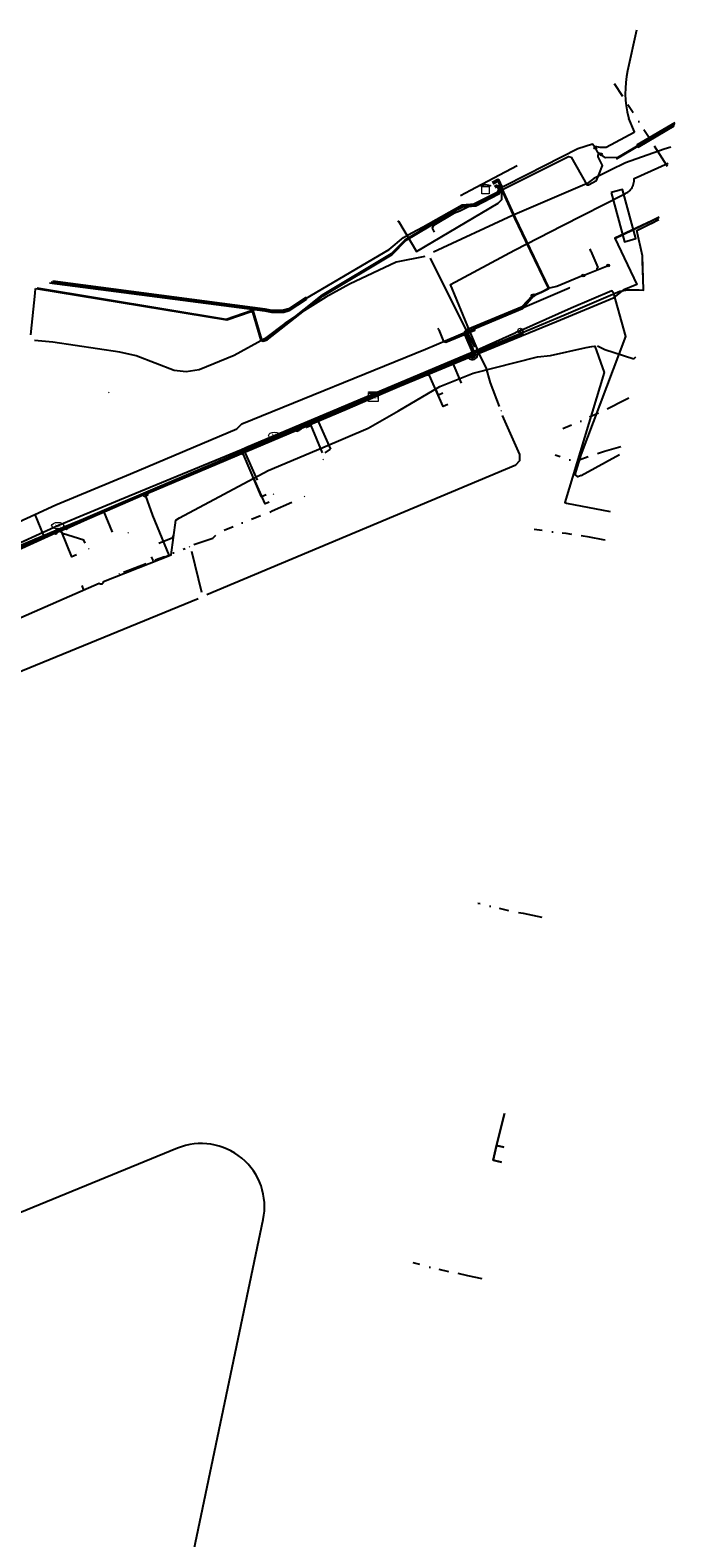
# Model space of a CAD drawing. Extents: x 102676 to 106538, y 417474 to 420545.
# Tile 112 of 112: x 105703 to 105836, y 419430 to 419740. Entities that reach past the tile are written whole.
import ezdxf
from ezdxf.enums import TextEntityAlignment as Align
from ezdxf.lldxf.tags import DXFTag

# ---------------------------------------------------------------- set-up
doc = ezdxf.new("R2010")
doc.units = 0
doc.linetypes.add('RI-OVERIG', pattern=[17, 5, -2, 2, -2, 0, -2, 2, -2])
doc.layers.get('0').update_dxf_attribs({"lineweight": 25})
for name, color, linetype, lineweight in [('B-WE-KL-DATA_COAXKABEL_17_ZIGGO BV-G', 90, 'KL-DATA-N', 25), ('B-WE-KL-DATA_COAXKABEL_7_ZIGGO BV-G', 90, 'KL-DATA-N', 25), ('B-WE-KL-DATA_DUCT_ZIGGO BV-G', 90, 'Continuous', 25), ('B-WE-KL-DATA_HULPSTUK_KPN BV-S @ 0.5', 90, 'Continuous', 25), ('B-WE-KL-DATA_HULPSTUK_ZIGGO BV-S @ 0.5', 90, 'Continuous', 25), ('B-WE-KL-DATA_KABELBED_KPN BV-G', 90, 'Continuous', 25), ('B-WE-KL-DATA_KABELBED_ZIGGO BV-G', 90, 'Continuous', 25), ('B-WE-KL-DATA_MANTELBUIS_110_ZIGGO BV-G', 90, 'Continuous', 25), ('B-WE-KL-DATA_MANTELBUIS_POLYVINYLCHLORIDE PVC_160_KPN BV-G', 90, 'Continuous', 25), ('B-WE-KL-DATA_RIJKSWATERSTAAT WEST NEDERLAND ZUID-G', 90, 'KL-DATA-N', 25), ('B-WE-KL-ET_LS_400 V_STEDIN NETBEHEER BV-G', 190, 'KL-LS-N', 25), ('B-WE-KL-ET_LS_500 V_RIJKSWATERSTAAT WEST NEDERLAND ZUID-G', 190, 'KL-LS-N', 25), ('B-WE-KL-ET_LS_HULPSTUK_STEDIN NETBEHEER BV-S @ 0.5', 190, 'Continuous', 25), ('B-WE-KL-ET_LS_MANTELBUIS_ASBESTCEMENT_63_STEDIN NETBEHEER BV-G', 190, 'Continuous', 25), ('B-WE-KL-ET_LS_MANTELBUIS_POLYETHYLEEN PE_160_STEDIN NETBEHEER BV-G', 190, 'Continuous', 25), ('B-WE-KL-ET_LS_MANTELBUIS_POLYVINYLCHLORIDE PVC_110_STEDIN NETBEHEER BV-G', 190, 'Continuous', 25), ('B-WE-KL-ET_MS_13 KV_STEDIN NETBEHEER BV-G', 130, 'KL-MS-N', 25), ('B-WE-KL-ET_MS_HULPSTUK_STEDIN NETBEHEER BV-S @ 0.5', 130, 'Continuous', 25), ('B-WE-KL-ET_MS_MANTELBUIS_POLYETHYLEEN PE_160_STEDIN NETBEHEER BV-G', 130, 'Continuous', 25), ('B-WE-KL-GAS_LD_MANTELBUIS_POLYETHYLEEN PE_110_STEDIN NETBEHEER BV-G', 50, 'Continuous', 25), ('B-WE-KL-GAS_LD_POLYETHYLEEN PE_110_0.1 BAR_STEDIN NETBEHEER BV-G', 50, 'KL-GAS-LD-N', 25), ('B-WE-KL-GAS_LD_POLYETHYLEEN PE_25_0.1 BAR_STEDIN NETBEHEER BV-G', 50, 'KL-GAS-LD-N', 25), ('B-WE-KL-GAS_LD_POLYETHYLEEN PE_32_0.1 BAR_STEDIN NETBEHEER BV-G', 50, 'KL-GAS-LD-N', 25), ('B-WE-KL-GAS_LD_POLYVINYLCHLORIDE PVC_110_0.1 BAR_STEDIN NETBEHEER BV-G', 50, 'KL-GAS-LD-N', 25), ('B-WE-KL-GAS_LD_POLYVINYLCHLORIDE PVC_25_0.1 BAR_STEDIN NETBEHEER BV-G', 50, 'KL-GAS-LD-N', 25), ('B-WE-KL-OVERIG_125_RIJKSWATERSTAAT WEST NEDERLAND ZUID-G', 8, 'Continuous', 25), ('B-WE-KL-OVERIG_HULPSTUK_STADSBEHEER GEMEENTE DORDRECHT-S @ 0.5', 8, 'Continuous', 25), ('B-WE-KL-OVERIG_RIJKSWATERSTAAT WEST NEDERLAND ZUID-G', 8, 'Continuous', 25), ('B-WE-KL-WATER_EVIDES INFRA-S @ 0.5', 170, 'Continuous', 25), ('B-WE-KL-WATER_HPE_250_EVIDES INFRA-G', 170, 'KL-WATER-N', 25), ('B-WE-KL-WATER_HULPSTUK_EVIDES INFRA-S @ 0.5', 170, 'Continuous', 25), ('B-WE-KL-WATER_POLYVINYLCHLORIDE PVC_200_EVIDES INFRA-G', 170, 'KL-WATER-N', 25), ('B-WE-OG-INFO_STEDIN NETBEHEER BV-G', 7, 'Continuous', 25), ('B-WE-RI-DRUK_HIGH DENSITY POLYETHYLENE HDPE_50_STADSBEHEER GEMEENTE DORDRECHT-G', 210, 'RI-PERS', 25), ('B-WE-RI-DRUK_HIGH DENSITY POLYETHYLENE HDPE_63_STADSBEHEER GEMEENTE DORDRECHT-G', 210, 'RI-PERS', 25), ('B-WE-RI-DRUK_HIGH DENSITY POLYETHYLENE HDPE_75_STADSBEHEER GEMEENTE DORDRECHT-G', 210, 'RI-PERS', 25), ('B-WE-RI-VRIJVERVAL_160_RIJKSWATERSTAAT WEST NEDERLAND ZUID-G', 210, 'RI-OVERIG', 25), ('B-WE-RI-VRIJVERVAL_200_RIJKSWATERSTAAT WEST NEDERLAND ZUID-G', 210, 'RI-OVERIG', 25), ('B-WE-RI-VRIJVERVAL_250_RIJKSWATERSTAAT WEST NEDERLAND ZUID-G', 210, 'RI-OVERIG', 25), ('B-WE-RI-VRIJVERVAL_315_RIJKSWATERSTAAT WEST NEDERLAND ZUID-G', 210, 'RI-OVERIG', 25), ('B-WE-RI-VRIJVERVAL_POLYVINYLCHLORIDE PVC_STADSBEHEER GEMEENTE DORDRECHT-G', 210, 'RI-OVERIG', 25), ('N-PV-KG-GRENS_UITGIFTE', 12, 'Continuous', 25)]:
    doc.layers.add(name, color=color, linetype=linetype, lineweight=lineweight)
doc.styles.add('NLCS-ISO', font='NLCS-ISO.ttf')
doc.styles.get("Standard").update_dxf_attribs({"font": 'arial.ttf'})
tags = doc.linetypes.add('KL-DATA-N', pattern='A,4,-1,[101,NLCS.shx,S=0.5,R=0,X=0,Y=0],-1,4,-1,["D",Standard,S=1,R=0,X=-0.25,Y=-0.5],-1.5', length=12.5).pattern_tags.tags
tags[18] = DXFTag(74, 10)
tags = doc.linetypes.add('KL-GAS-LD-N', pattern='A,4,-1,[69,NLCS.shx,S=0.5,R=0,X=0,Y=0],-1,4,-1,["L",Standard,S=1,R=0,X=0.25,Y=-0.5],-2', length=13).pattern_tags.tags
tags[18] = DXFTag(74, 10)
tags = doc.linetypes.add('KL-LS-N', pattern='A,4,-1,[103,NLCS.shx,S=0.75,R=0,X=0,Y=0],-1,4,-1,["L",Standard,S=1,R=0,X=0,Y=-0.5],-2', length=13).pattern_tags.tags
tags[18] = DXFTag(74, 10)
tags = doc.linetypes.add('KL-MS-N', pattern='A,4,-1,[103,NLCS.shx,S=0.75,R=0,X=0,Y=0],-1,4,-1,["M",Standard,S=1,R=0,X=0,Y=-0.5],-2', length=13).pattern_tags.tags
tags[18] = DXFTag(74, 10)
doc.linetypes.add('KL-WATER-N', pattern='A,7,-0.5,[168,NLCS.shx,S=0.75,R=0,X=0.75,Y=0],-2', length=9.5)
tags = doc.linetypes.add('RI-PERS', pattern='A,7,-2,["P",Standard,S=1.8,R=0,X=-0.5,Y=-0.9],-2,7,-2,[102,NLCS.shx,S=1,R=180,X=0,Y=0],-2', length=22).pattern_tags.tags
tags[6] = DXFTag(74, 10)

# ---------------------------------------------------------------- blocks, each defined once
blk = doc.blocks.new('SKL-WTB_HULP_MOF-SO')
at = {"linetype": 'ByBlock', "lineweight": 18}
h = blk.add_hatch(color=0, dxfattribs=at)
h.dxf.hatch_style = 1
h.paths.add_polyline_path([(-0.5625, 0, 1), (0.5625, 0, 1)])
at = {"color": 0, "linetype": 'ByBlock', "lineweight": 18}
blk.add_circle((0, 0), 0.5625, dxfattribs=at)
at = {"color": 0, "linetype": 'ByBlock', "lineweight": 18, "style": 'NLCS-ISO', "flags": 1}
for tag, p in [('TYPE', (1.5, 0)), ('OMSCHRIJVING', (1.5, -3)), ('LABEL', (1.5, -1.5))]:
    blk.add_attdef(tag, p, '', height=1, dxfattribs=at)
blk = doc.blocks.new('SKL-WTB_HULP_TECHNISCH GEBOUW-SO')
at = {"color": 0, "linetype": 'ByBlock', "lineweight": 18}
for points in [[(-2, 1.5), (0, 2), (2, 1.5), (2, 1.18), (-2, 1.18)], [(-1.5, 1.02), (1.5, 1.02), (1.5, -2), (-1.5, -2)]]:
    blk.add_lwpolyline(points, close=True, dxfattribs=at)
at = {"color": 0, "linetype": 'ByBlock', "lineweight": 18, "style": 'NLCS-ISO', "flags": 1}
for tag, p in [('TYPE', (2.5, 0)), ('OMSCHRIJVING', (2.5, -3)), ('LABEL', (2.5, -1.5))]:
    blk.add_attdef(tag, p, '', height=1, dxfattribs=at)
blk = doc.blocks.new('SKL-WTB_HULP_KAST-SO')
at = {"color": 0, "linetype": 'ByBlock', "lineweight": 18}
for points in [[(-2, 2), (2, 2), (2, 1.68), (-2, 1.68)], [(-2, 1.52), (2, 1.52), (2, -2), (-2, -2)]]:
    blk.add_lwpolyline(points, close=True, dxfattribs=at)
at = {"color": 0, "linetype": 'ByBlock', "lineweight": 18, "style": 'NLCS-ISO'}
blk.add_text('kast', height=1.5, dxfattribs=at).set_placement((0, 0), align=Align.MIDDLE_CENTER)
at = {"color": 0, "linetype": 'ByBlock', "lineweight": 18, "style": 'NLCS-ISO', "flags": 1}
for tag, p in [('TYPE', (2.5, 0)), ('OMSCHRIJVING', (2.5, -3)), ('LABEL', (2.5, -1.5))]:
    blk.add_attdef(tag, p, '', height=1, dxfattribs=at)
blk = doc.blocks.new('SKL-WTB_HULP_OVERIG-SO')
at = {"color": 0, "linetype": 'ByBlock', "lineweight": 18}
for points in [[(-0.14, 0.14), (0.14, -0.14)], [(0.14, 0.14), (-0.14, -0.14)]]:
    blk.add_lwpolyline(points, dxfattribs=at)
at = {"color": 0, "linetype": 'ByBlock', "lineweight": 18, "style": 'NLCS-ISO', "flags": 1}
for tag, p in [('TYPE', (1.5, 0)), ('OMSCHRIJVING', (1.5, -3)), ('LABEL', (1.5, -1.5))]:
    blk.add_attdef(tag, p, '', height=1, dxfattribs=at)
blk = doc.blocks.new('SKL-WTB_HULP_AFSLUITER-SO')
at = {"color": 0, "linetype": 'ByBlock', "lineweight": 18}
blk.add_lwpolyline([(0, 0.8), (0, -0.8)], dxfattribs=at)
blk.add_circle((0, 0), 1, dxfattribs=at)
at = {"color": 0, "linetype": 'ByBlock', "lineweight": 18, "style": 'NLCS-ISO', "flags": 1}
for tag, p in [('TYPE', (1.5, 0)), ('OMSCHRIJVING', (1.5, -3)), ('LABEL', (1.5, -1.5))]:
    blk.add_attdef(tag, p, '', height=1, dxfattribs=at)
blk = doc.blocks.new('SKL-WATER_BRANDKRAAN_BRANDPUT-SO')
at = {"color": 0, "linetype": 'ByBlock', "lineweight": 18}
blk.add_ellipse((0, 0), major_axis=(2.5, 0), ratio=0.54, dxfattribs=at)
at = {"color": 0, "linetype": 'ByBlock', "lineweight": 18, "style": 'NLCS-ISO'}
blk.add_text('bk', height=1.5, dxfattribs=at).set_placement((0.16, 0), align=Align.MIDDLE_CENTER)
blk = doc.blocks.new('Uitgifte Stedenbouw')
at = {"layer": 'N-PV-KG-GRENS_UITGIFTE', "transparency": 33554687, "flags": 128}
blk.add_lwpolyline([(103733.65, 419509.78), (103635.18, 419469.38, 0.197967), (103627.05, 419461.34), (103614.72, 419432.16, 0.036106), (103614.03, 419430.11), (103609.35, 419412.21, 0.414214), (103620.08, 419393.91), (103709.2, 419370.64, 0.428687), (103727.67, 419382.09), (103751.31, 419495.09, 0.601575), (103733.65, 419509.78)], format="xyb", close=True, dxfattribs=at)

msp = doc.modelspace()

# ---------------------------------------------------------------- linework, layer by layer
at = {"layer": 'B-WE-KL-DATA_COAXKABEL_17_ZIGGO BV-G', "flags": 128}
for points in [[(105829.294, 419693.407), (105828.17, 419698.633), (105832.649, 419700.894)], [(105687.386, 419626.155), (105687.317, 419626.343), (105688.11, 419626.676), (105687.625, 419628.071), (105688.221, 419628.295), (105710.531, 419637.67), (105725.922, 419643.948), (105761.328, 419659.372), (105786.296, 419669.96), (105813.133, 419681.196), (105824.648, 419686.166), (105826.286, 419686.414), (105827.189, 419686.471), (105828.65, 419686.476), (105829.506, 419686.404), (105829.294, 419693.407)], [(105773.965, 419664.442), (105773.866, 419664.689), (105761.328, 419659.372), (105725.922, 419643.948), (105710.531, 419637.67), (105688.221, 419628.295), (105687.625, 419628.071), (105688.152, 419627.832), (105688.558, 419626.865)]]:
    msp.add_lwpolyline(points, dxfattribs=at)
at = {"layer": 'B-WE-KL-DATA_COAXKABEL_7_ZIGGO BV-G', "flags": 128}
for points in [[(105773.965, 419664.442), (105773.866, 419664.689), (105786.296, 419669.96), (105790.274, 419671.626)], [(105750.133, 419647.268), (105747.473, 419653.336), (105761.328, 419659.372), (105773.866, 419664.689), (105773.965, 419664.442)], [(105773.965, 419664.442), (105773.866, 419664.689), (105762.402, 419659.828), (105765.157, 419653.634)], [(105688.558, 419626.865), (105688.152, 419627.832), (105687.625, 419628.071), (105688.221, 419628.295), (105710.531, 419637.67), (105718.468, 419640.908), (105720.243, 419636.556)], [(105714.69, 419634.291), (105714.425, 419634.91), (105710.019, 419636.285), (105709.609, 419637.283), (105688.221, 419628.295), (105687.625, 419628.071), (105688.152, 419627.832), (105688.558, 419626.865)]]:
    msp.add_lwpolyline(points, dxfattribs=at)
at = {"layer": 'B-WE-KL-DATA_DUCT_ZIGGO BV-G', "flags": 128}
for points in [[(105831.077, 419700.1), (105832.649, 419700.894)], [(105831.077, 419700.1), (105832.649, 419700.894)], [(105829.5, 419686.591), (105829.324, 419692.412)]]:
    msp.add_lwpolyline(points, dxfattribs=at)
at = {"layer": 'B-WE-KL-DATA_KABELBED_KPN BV-G', "flags": 128}
for points in [[(105795.741, 419673.386), (105795.741, 419673.386), (105793.773, 419678.083), (105789.798, 419687.57), (105802.985, 419694.623), (105812.868, 419699.703), (105825.562, 419706.139), (105825.81, 419706.248), (105826.048, 419706.378), (105826.274, 419706.528), (105826.486, 419706.696), (105826.684, 419706.881), (105826.865, 419707.082), (105827.029, 419707.298), (105827.174, 419707.527), (105827.299, 419707.767), (105827.404, 419708.017), (105827.486, 419708.275), (105827.547, 419708.539), (105827.586, 419708.808), (105827.601, 419709.078), (105827.594, 419709.349), (105834.58, 419712.479)], [(105832.736, 419701.416), (105831.217, 419700.66), (105827.109, 419698.73), (105823.619, 419697.092), (105828.175, 419687.556), (105825.489, 419686.427)], [(105823.661, 419697.004), (105832.737, 419701.423)], [(105704.316, 419640.216), (105708.654, 419642.197), (105724.027, 419648.575), (105745.917, 419657.867), (105746.902, 419658.867), (105784.694, 419674.207), (105793.773, 419678.083), (105814.273, 419686.836)], [(105795.74, 419673.386), (105795.741, 419673.386), (105811.632, 419679.959), (105823.489, 419684.864), (105825.489, 419686.427)], [(105706.159, 419635.7), (105706.16, 419635.7), (105710.524, 419637.668), (105725.919, 419643.947), (105747.846, 419653.472), (105761.284, 419659.135), (105795.74, 419673.386)], [(105629.46, 419613.33), (105629.462, 419613.33), (105629.823, 419613.327), (105630.773, 419613.318), (105639.904, 419613.896), (105639.905, 419613.896), (105645.743, 419614.612), (105658.314, 419619.733), (105686.846, 419632.571), (105695.172, 419636.04), (105704.316, 419640.216)], [(105704.317, 419640.216), (105706.16, 419635.7), (105706.16, 419635.7)], [(105650.954, 419612.887), (105656.565, 419614.992), (105662.26, 419617.427), (105688.562, 419627.768), (105706.159, 419635.7)]]:
    msp.add_lwpolyline(points, dxfattribs=at)
at = {"layer": 'B-WE-KL-DATA_KABELBED_ZIGGO BV-G', "flags": 128}
for points in [[(105829.294, 419693.407), (105828.17, 419698.633), (105831.033, 419700.078)], [(105831.033, 419700.078), (105831.077, 419700.1)], [(105831.077, 419700.1), (105832.649, 419700.894)], [(105829.324, 419692.412), (105829.294, 419693.407)], [(105829.5, 419686.591), (105829.324, 419692.412)], [(105790.274, 419671.626), (105813.133, 419681.196), (105824.648, 419686.166), (105826.286, 419686.414), (105827.189, 419686.471), (105829.506, 419686.404), (105829.5, 419686.591)], [(105773.866, 419664.689), (105790.274, 419671.626)], [(105792.111, 419667.239), (105790.274, 419671.626)], [(105762.402, 419659.828), (105773.866, 419664.689)], [(105773.965, 419664.442), (105773.866, 419664.689)], [(105747.473, 419653.336), (105762.402, 419659.828)], [(105762.402, 419659.828), (105765.157, 419653.634)], [(105718.468, 419640.908), (105725.922, 419643.948), (105747.473, 419653.336)], [(105750.133, 419647.268), (105747.473, 419653.336)], [(105764.053, 419652.918), (105765.157, 419653.634)], [(105709.609, 419637.283), (105718.468, 419640.908)], [(105718.468, 419640.908), (105720.243, 419636.556)], [(105709.609, 419637.283), (105687.625, 419628.071)], [(105714.69, 419634.291), (105714.425, 419634.91), (105710.019, 419636.285), (105709.609, 419637.283)]]:
    msp.add_lwpolyline(points, dxfattribs=at)
at = {"layer": 'B-WE-KL-DATA_MANTELBUIS_110_ZIGGO BV-G', "flags": 128}
for points in [[(105831.077, 419700.1), (105832.649, 419700.894)], [(105829.5, 419686.591), (105829.324, 419692.412)]]:
    msp.add_lwpolyline(points, dxfattribs=at)
at = {"layer": 'B-WE-KL-DATA_MANTELBUIS_POLYVINYLCHLORIDE PVC_160_KPN BV-G', "flags": 128}
msp.add_lwpolyline([(105823.661, 419697.004), (105832.737, 419701.423)], dxfattribs=at)
at = {"layer": 'B-WE-KL-DATA_RIJKSWATERSTAAT WEST NEDERLAND ZUID-G', "flags": 128}
for points in [[(105800.319, 419506.914), (105799.73, 419507.05), (105798.62, 419507.31), (105799.32, 419510.32), (105800.91, 419516.95)], [(105800.32, 419506.917), (105798.62, 419507.31), (105799.32, 419510.32), (105800.91, 419516.95)], [(105800.32, 419506.917), (105798.62, 419507.31), (105799.32, 419510.32), (105800.91, 419516.95)], [(105800.91, 419516.95), (105799.32, 419510.32), (105798.62, 419507.31), (105799.73, 419507.05), (105800.319, 419506.914)], [(105800.91, 419516.95), (105799.32, 419510.32), (105798.62, 419507.31), (105799.73, 419507.05), (105800.319, 419506.914)], [(105800.32, 419506.917), (105798.62, 419507.31), (105799.32, 419510.32), (105800.91, 419516.95)], [(105800.319, 419506.914), (105799.73, 419507.05), (105798.62, 419507.31), (105799.32, 419510.32), (105800.91, 419516.95)], [(105800.91, 419516.95), (105799.32, 419510.32), (105800.829, 419509.971)], [(105800.829, 419509.971), (105799.32, 419510.32), (105800.91, 419516.95)]]:
    msp.add_lwpolyline(points, dxfattribs=at)
at = {"layer": 'B-WE-KL-ET_LS_400 V_STEDIN NETBEHEER BV-G', "flags": 128}
for points in [[(105828.118, 419739.887), (105826.241, 419731.531), (105826.024, 419730.336), (105825.875, 419729.13), (105825.796, 419727.917), (105825.786, 419726.702), (105825.846, 419725.489), (105825.976, 419724.281), (105826.174, 419723.083), (105826.441, 419721.898), (105826.51, 419721.731)], [(105819.318, 419716.031), (105819.885, 419715.955), (105820.519, 419715.778), (105821.879, 419715.778), (105827.581, 419718.885), (105827.651, 419718.968), (105826.51, 419721.731)], [(105835.928, 419720.57), (105824.245, 419713.682), (105821.742, 419713.619), (105820.781, 419714.33)], [(105823.949, 419713.392), (105835.907, 419720.441)], [(105819.627, 419715.663), (105819.01, 419716.398), (105816.042, 419715.467), (105805.682, 419710.159), (105800.631, 419707.664), (105800.393, 419707.759), (105799.813, 419708.99), (105799.564, 419709.129), (105798.428, 419708.524)], [(105820.781, 419714.33), (105820.079, 419714.849), (105819.627, 419715.663)], [(105786.528, 419698.325), (105786.12, 419699.125), (105786.388, 419699.751), (105790.644, 419702.27), (105791.766, 419702.681), (105810.13, 419711.928), (105814.087, 419713.865), (105814.631, 419713.741), (105817.897, 419708.074), (105818.244, 419708.032), (105819.829, 419708.945), (105820.312, 419710.08)], [(105820.312, 419710.08), (105821.109, 419712.025), (105820.196, 419713.808), (105820.303, 419714.684)], [(105817.148, 419689.375), (105811.73, 419687.16), (105810.148, 419686.767), (105805.493, 419696.495), (105803.176, 419701.294), (105800.491, 419707.3), (105799.723, 419708.94), (105799.613, 419708.996), (105798.492, 419708.403)], [(105806.963, 419685.309), (105808.576, 419685.961), (105810.069, 419686.748), (105805.421, 419696.46), (105803.103, 419701.261), (105800.418, 419707.267), (105799.705, 419708.789), (105799.585, 419708.847), (105798.542, 419708.307)], [(105778.998, 419700.465), (105779.17, 419700.567), (105782.824, 419694.361), (105799.669, 419704.276), (105800.406, 419705.034), (105800.406, 419706.035), (105800.364, 419706.745), (105800.27, 419707.397)], [(105806.707, 419685.292), (105808.542, 419686.033), (105809.963, 419686.782), (105805.349, 419696.425), (105803.031, 419701.227), (105800.334, 419707.26), (105799.677, 419708.663), (105799.535, 419708.718), (105798.587, 419708.223)], [(105818.722, 419694.398), (105818.53, 419694.86)], [(105818.722, 419694.398), (105820.102, 419691.043), (105819.91, 419690.856), (105819.926, 419690.511)], [(105817.148, 419689.375), (105822.243, 419691.458)], [(105704.625, 419635.086), (105709.325, 419637.191), (105714.337, 419639.326), (105719.599, 419641.61), (105729.082, 419645.61), (105793.401, 419673.019), (105793.568, 419673.062), (105793.74, 419673.075), (105793.911, 419673.058), (105794.077, 419673.011), (105794.37, 419672.945), (105794.448, 419672.951), (105794.513, 419672.994), (105794.548, 419673.063), (105794.544, 419673.14), (105792.826, 419677.096), (105792.765, 419677.28), (105792.742, 419677.471), (105792.757, 419677.663), (105792.811, 419677.846), (105792.9, 419678.015), (105793.022, 419678.163), (105793.172, 419678.284), (105793.344, 419678.373), (105804.586, 419682.982), (105806.707, 419685.292)], [(105710.867, 419637.355), (105714.489, 419638.955), (105726.641, 419644.232), (105727.609, 419644.582), (105760.119, 419658.382), (105768.556, 419661.96), (105776.47, 419665.374), (105784.646, 419668.861), (105793.556, 419672.656), (105793.652, 419672.679), (105793.751, 419672.681), (105793.849, 419672.663), (105793.941, 419672.626), (105794.284, 419672.549), (105794.434, 419672.538), (105794.582, 419672.567), (105794.716, 419672.632), (105794.828, 419672.729), (105794.909, 419672.853), (105794.954, 419672.992), (105794.959, 419673.139), (105794.924, 419673.282), (105793.199, 419677.257), (105793.169, 419677.358), (105793.16, 419677.463), (105793.172, 419677.568), (105793.205, 419677.67), (105793.258, 419677.764), (105793.329, 419677.847), (105793.414, 419677.916), (105793.512, 419677.969), (105804.658, 419682.605), (105806.963, 419685.309)], [(105787.403, 419678.206), (105787.24, 419678.51)], [(105787.403, 419678.206), (105788.375, 419675.785), (105788.894, 419675.66), (105794.853, 419678.123), (105794.697, 419678.493)], [(105793.334, 419672.553), (105793.746, 419672.267), (105793.983, 419672.148), (105794.243, 419672.092), (105794.509, 419672.104), (105794.763, 419672.181), (105794.989, 419672.321), (105795.171, 419672.512), (105795.297, 419672.743), (105795.36, 419672.998), (105795.355, 419673.204), (105795.369, 419673.3), (105795.415, 419673.388), (105795.487, 419673.458), (105795.577, 419673.502), (105804.381, 419677.18)], [(105804.381, 419677.18), (105804.88, 419677.54)], [(105789.272, 419662.859), (105788.357, 419662.454), (105785.544, 419668.808), (105784.646, 419668.861)], [(105758.121, 419657.533), (105758.219, 419657.358), (105758.672, 419657.565)], [(105759.105, 419657.763), (105758.672, 419657.565)], [(105763.509, 419652.913), (105761.156, 419658.496), (105760.235, 419658.108), (105760.119, 419658.382)], [(105751.905, 419644.223), (105750.937, 419643.815), (105747.24, 419652.587), (105746.663, 419652.668)], [(105726.641, 419644.232), (105726.78, 419643.923)], [(105726.78, 419643.923), (105726.94, 419643.98)], [(105729.568, 419637.66), (105728.624, 419639.975), (105727.166, 419644.078), (105727.559, 419644.238), (105727.609, 419644.582)], [(105708.56, 419636.357), (105709.472, 419636.819), (105710.867, 419637.355)], [(105728.596, 419630.788), (105728.711, 419630.511), (105731.938, 419631.85), (105729.568, 419637.66)], [(105704.625, 419635.086), (105693.317, 419630.004), (105660.261, 419616.093), (105659.75, 419615.99), (105658.299, 419615.88), (105657.21, 419615.782), (105653.454, 419614.383), (105648.579, 419612.801), (105640.748, 419610.179), (105639.597, 419609.521), (105638.792, 419608.768), (105638.234, 419607.995), (105638.036, 419606.723), (105637.958, 419605.982), (105638.02, 419603.964), (105638.313, 419603.56), (105638.403, 419603.043), (105638.411, 419602.572), (105638.254, 419601.488), (105637.184, 419592.549), (105635.664, 419586.715), (105629.059, 419560.856), (105618.916, 419522.129), (105609.85, 419488.684), (105604.337, 419468.134), (105604.215, 419465.241), (105605.534, 419461.252), (105603.586, 419456.095), (105603.884, 419455.704), (105611.118, 419448.57), (105616.431, 419443.079), (105624.412, 419435.308), (105625.067, 419434.553), (105625.827, 419433.478), (105626.457, 419432.338), (105627, 419431.005), (105627.471, 419429.103), (105627.606, 419427.804), (105629.936, 419410.202)], [(105708.56, 419636.357), (105696.318, 419630.838), (105694.8, 419630.183), (105668.662, 419619.184), (105660.338, 419615.711), (105659.803, 419615.603), (105658.331, 419615.491), (105657.299, 419615.385), (105653.586, 419614.005), (105648.643, 419612.388), (105640.944, 419609.842), (105639.837, 419609.198), (105639.092, 419608.501), (105638.599, 419607.833), (105638.434, 419606.678), (105638.368, 419605.904), (105638.393, 419604.53), (105638.452, 419604.202), (105638.572, 419603.933), (105638.621, 419603.869), (105638.691, 419603.72), (105638.803, 419603.079), (105638.811, 419602.548), (105638.596, 419600.983), (105638.462, 419599.866), (105637.609, 419592.607), (105636.414, 419587.909), (105635.887, 419587.571), (105626.8, 419588.99), (105625.668, 419589.088), (105624.484, 419588.944)], [(105712.907, 419631.891), (105711.961, 419631.502), (105709.915, 419636.541), (105709.186, 419636.674)], [(105728.29, 419631.527), (105728.596, 419630.788)]]:
    msp.add_lwpolyline(points, dxfattribs=at)
at = {"layer": 'B-WE-KL-ET_LS_500 V_RIJKSWATERSTAAT WEST NEDERLAND ZUID-G', "flags": 128}
msp.add_lwpolyline([(105800.319, 419506.914), (105799.73, 419507.05), (105798.62, 419507.31), (105799.32, 419510.32), (105800.91, 419516.95)], dxfattribs=at)
at = {"layer": 'B-WE-KL-ET_LS_MANTELBUIS_ASBESTCEMENT_63_STEDIN NETBEHEER BV-G', "flags": 128}
msp.add_lwpolyline([(105835.971, 419720.828), (105828.211, 419716.252), (105828.465, 419715.822), (105835.864, 419720.185)], dxfattribs=at)
at = {"layer": 'B-WE-KL-ET_LS_MANTELBUIS_POLYETHYLEEN PE_160_STEDIN NETBEHEER BV-G', "flags": 128}
for points in [[(105707.341, 419687.916), (105751.639, 419682.095), (105753.026, 419681.819), (105755.534, 419681.861), (105756.676, 419682.198), (105760.197, 419684.525), (105759.977, 419684.857), (105756.506, 419682.562), (105755.474, 419682.259), (105753.062, 419682.217), (105751.707, 419682.487), (105751.698, 419682.489)], [(105751.698, 419682.489), (105708.055, 419688.224)]]:
    msp.add_lwpolyline(points, dxfattribs=at)
at = {"layer": 'B-WE-KL-ET_LS_MANTELBUIS_POLYVINYLCHLORIDE PVC_110_STEDIN NETBEHEER BV-G', "flags": 128}
msp.add_lwpolyline([(105822.896, 419706.482), (105825.627, 419696.353), (105827.958, 419696.975), (105825.225, 419707.117), (105822.896, 419706.482)], dxfattribs=at)
at = {"layer": 'B-WE-KL-ET_MS_13 KV_STEDIN NETBEHEER BV-G', "flags": 128}
for points in [[(105707.697, 419688.07), (105751.667, 419682.292), (105752.347, 419682.173), (105753.009, 419682.091), (105753.652, 419682.047), (105754.277, 419682.039), (105754.883, 419682.069), (105755.47, 419682.135), (105756.039, 419682.239), (105756.589, 419682.38), (105760.087, 419684.69), (105777.242, 419694.759), (105780.143, 419697.194), (105781.882, 419698.19), (105784.179, 419699.442), (105792.223, 419703.928), (105794.764, 419704.111), (105798.132, 419705.811), (105799.518, 419706.48), (105799.772, 419707.094), (105799.548, 419707.551), (105799.324, 419707.608), (105799.003, 419707.438)], [(105798.849, 419707.728), (105799.282, 419707.958), (105799.776, 419707.832), (105800.132, 419707.105), (105799.769, 419706.162), (105795.022, 419703.645), (105792.343, 419703.437), (105791.813, 419703.156), (105790.819, 419702.68), (105787.652, 419700.797)], [(105788.999, 419701.832), (105791.673, 419703.406), (105792.238, 419703.7), (105794.909, 419703.879), (105799.637, 419706.339), (105799.952, 419707.099), (105799.662, 419707.691), (105799.303, 419707.783), (105798.926, 419707.583)], [(105704.528, 419686.706), (105743.826, 419680.244), (105748.814, 419681.974), (105748.957, 419681.935), (105749.084, 419681.875), (105750.802, 419676.046), (105751.3, 419675.894), (105752.128, 419676.135), (105763.654, 419685.233), (105777.855, 419693.744), (105780.721, 419696.687), (105787.652, 419700.797)], [(105704.838, 419686.839), (105743.712, 419680.416), (105749.05, 419682.267), (105749.146, 419682.269), (105749.182, 419682.248), (105750.963, 419676.209), (105751.301, 419676.1), (105752.035, 419676.315), (105763.52, 419685.383), (105777.724, 419693.9), (105780.48, 419696.767), (105788.999, 419701.832)]]:
    msp.add_lwpolyline(points, dxfattribs=at)
at = {"layer": 'B-WE-KL-ET_MS_MANTELBUIS_POLYETHYLEEN PE_160_STEDIN NETBEHEER BV-G', "flags": 128}
for points in [[(105707.341, 419687.916), (105751.639, 419682.095), (105753.026, 419681.819), (105755.534, 419681.861), (105756.676, 419682.198), (105760.197, 419684.525), (105759.977, 419684.857), (105756.506, 419682.562), (105755.474, 419682.259), (105753.062, 419682.217), (105751.707, 419682.487), (105751.698, 419682.489)], [(105751.698, 419682.489), (105708.055, 419688.224)]]:
    msp.add_lwpolyline(points, dxfattribs=at)
at = {"layer": 'B-WE-KL-GAS_LD_MANTELBUIS_POLYETHYLEEN PE_110_STEDIN NETBEHEER BV-G', "flags": 128}
msp.add_lwpolyline([(105813.691, 419642.534), (105822.639, 419640.835)], dxfattribs=at)
at = {"layer": 'B-WE-KL-GAS_LD_POLYETHYLEEN PE_110_0.1 BAR_STEDIN NETBEHEER BV-G', "flags": 128}
for points in [[(105818.93, 419674.766), (105819.537, 419674.881), (105821.423, 419669.398), (105813.345, 419642.643), (105813.691, 419642.534), (105822.639, 419640.835)], [(105827.531, 419672.27), (105827.939, 419672.635)]]:
    msp.add_lwpolyline(points, dxfattribs=at)
at = {"layer": 'B-WE-KL-GAS_LD_POLYETHYLEEN PE_25_0.1 BAR_STEDIN NETBEHEER BV-G', "flags": 128}
for points in [[(105788.259, 419665.145), (105787.345, 419664.74), (105786.783, 419666.008)], [(105752.547, 419642.758), (105751.723, 419642.397), (105749.392, 419647.713)]]:
    msp.add_lwpolyline(points, dxfattribs=at)
at = {"layer": 'B-WE-KL-GAS_LD_POLYETHYLEEN PE_32_0.1 BAR_STEDIN NETBEHEER BV-G', "flags": 128}
msp.add_lwpolyline([(105713.973, 419625.586), (105714.356, 419624.664)], dxfattribs=at)
at = {"layer": 'B-WE-KL-GAS_LD_POLYVINYLCHLORIDE PVC_110_0.1 BAR_STEDIN NETBEHEER BV-G', "flags": 128}
for points in [[(105683.892, 419615.355), (105685.06, 419615.844), (105694.173, 419615.852), (105717.554, 419626.06), (105717.699, 419625.955), (105717.816, 419625.913), (105717.981, 419625.903), (105718.113, 419625.932), (105718.29, 419626.035), (105718.386, 419626.145), (105718.451, 419626.277), (105718.479, 419626.422), (105732.4, 419631.931), (105733.348, 419639.009), (105734.081, 419639.5), (105752.298, 419649.272), (105763.564, 419654.021), (105772.891, 419657.975), (105779.12, 419661.53), (105787.652, 419666.516), (105794.511, 419669.287), (105807.748, 419672.642), (105810.427, 419672.952), (105817.737, 419674.561), (105818.93, 419674.766)], [(105820.077, 419674.92), (105821.583, 419674.181), (105827.531, 419672.27)]]:
    msp.add_lwpolyline(points, dxfattribs=at)
at = {"layer": 'B-WE-KL-GAS_LD_POLYVINYLCHLORIDE PVC_25_0.1 BAR_STEDIN NETBEHEER BV-G', "flags": 128}
msp.add_lwpolyline([(105729.851, 419634.319), (105732.7, 419635.482), (105732.952, 419636.053)], dxfattribs=at)
at = {"layer": 'B-WE-KL-OVERIG_125_RIJKSWATERSTAAT WEST NEDERLAND ZUID-G', "flags": 128}
msp.add_lwpolyline([(105800.319, 419506.914), (105799.73, 419507.05)], dxfattribs=at)
msp.add_lwpolyline([(105800.319, 419506.914), (105799.73, 419507.05)], dxfattribs=at)
msp.add_lwpolyline([(105800.319, 419506.914), (105799.73, 419507.05)], dxfattribs=at)
at = {"layer": 'B-WE-KL-OVERIG_RIJKSWATERSTAAT WEST NEDERLAND ZUID-G', "flags": 128}
msp.add_lwpolyline([(105791.86, 419705.88), (105793.96, 419706.95), (105803.55, 419712)], dxfattribs=at)
msp.add_lwpolyline([(105791.86, 419705.88), (105793.96, 419706.95), (105803.55, 419712)], dxfattribs=at)
msp.add_lwpolyline([(105791.86, 419705.88), (105793.96, 419706.95), (105803.55, 419712)], dxfattribs=at)
msp.add_lwpolyline([(105791.86, 419705.88), (105793.96, 419706.95), (105803.55, 419712)], dxfattribs=at)
msp.add_lwpolyline([(105791.86, 419705.88), (105793.96, 419706.95), (105803.55, 419712)], dxfattribs=at)
msp.add_lwpolyline([(105791.86, 419705.88), (105793.96, 419706.95), (105803.55, 419712)], dxfattribs=at)
msp.add_lwpolyline([(105791.86, 419705.88), (105793.96, 419706.95), (105803.55, 419712)], dxfattribs=at)
msp.add_lwpolyline([(105791.86, 419705.88), (105793.96, 419706.95), (105803.55, 419712)], dxfattribs=at)
msp.add_lwpolyline([(105791.86, 419705.88), (105793.96, 419706.95), (105803.55, 419712)], dxfattribs=at)
msp.add_lwpolyline([(105791.86, 419705.88), (105793.96, 419706.95), (105803.55, 419712)], dxfattribs=at)
msp.add_lwpolyline([(105791.86, 419705.88), (105793.96, 419706.95), (105803.55, 419712)], dxfattribs=at)
at = {"layer": 'B-WE-KL-WATER_HPE_250_EVIDES INFRA-G', "flags": 128}
for points in [[(105816.688, 419648.202), (105816.038, 419647.938), (105815.478, 419648.438), (105816.689, 419652.519), (105825.916, 419676.828), (105823.407, 419685.707), (105822.999, 419686.266), (105814.644, 419682.697), (105804.203, 419678.038)], [(105804.203, 419678.038), (105803.29, 419677.63)], [(105816.688, 419648.202), (105824.587, 419652.523)]]:
    msp.add_lwpolyline(points, dxfattribs=at)
at = {"layer": 'B-WE-KL-WATER_POLYVINYLCHLORIDE PVC_200_EVIDES INFRA-G', "flags": 128}
for points in [[(105746.87, 419653.611), (105747.741, 419653.972), (105794.412, 419673.668), (105803.29, 419677.63)], [(105729.214, 419646.287), (105746.87, 419653.611)], [(105721.78, 419643.203), (105729.214, 419646.287)], [(105712.828, 419639.49), (105721.78, 419643.203)], [(105697.629, 419632.744), (105709.044, 419637.908), (105710.241, 419638.417), (105712.828, 419639.49)]]:
    msp.add_lwpolyline(points, dxfattribs=at)
at = {"layer": 'B-WE-OG-INFO_STEDIN NETBEHEER BV-G', "flags": 128}
msp.add_lwpolyline([(105813.691, 419642.534), (105822.639, 419640.835)], dxfattribs=at)
at = {"layer": 'B-WE-RI-DRUK_HIGH DENSITY POLYETHYLENE HDPE_50_STADSBEHEER GEMEENTE DORDRECHT-G', "flags": 128}
msp.add_lwpolyline([(105736.545, 419632.646), (105738.634, 419624.188)], dxfattribs=at)
at = {"layer": 'B-WE-RI-DRUK_HIGH DENSITY POLYETHYLENE HDPE_63_STADSBEHEER GEMEENTE DORDRECHT-G', "flags": 128}
for points in [[(105835.132, 419715.791), (105833.768, 419715.397), (105825.794, 419712.563), (105822.738, 419711.071), (105819.309, 419709.356), (105817.968, 419708.312), (105802.568, 419701.766), (105786.305, 419694.18)], [(105667.632, 419588.386), (105670.896, 419592.708), (105674.27, 419595.818), (105678.177, 419598.395), (105737.917, 419622.951)]]:
    msp.add_lwpolyline(points, dxfattribs=at)
at = {"layer": 'B-WE-RI-DRUK_HIGH DENSITY POLYETHYLENE HDPE_75_STADSBEHEER GEMEENTE DORDRECHT-G', "flags": 128}
for points in [[(105784.527, 419693.296), (105778.657, 419692.114), (105769.043, 419687.64), (105764.198, 419684.955), (105759.801, 419682.195), (105755.776, 419679.51), (105751.603, 419676.378), (105745.311, 419672.951), (105738.157, 419669.968), (105735.473, 419669.595), (105733.014, 419669.819), (105725.188, 419672.876), (105721.834, 419673.622), (105708.008, 419675.639), (105704.299, 419676.022)], [(105794.841, 419674.668), (105785.715, 419692.929)], [(105703.49, 419677.163), (105704.403, 419685.772), (105704.493, 419686.691)], [(105799.936, 419662.416), (105798.068, 419667.276), (105797.184, 419670.464), (105795.449, 419673.839)], [(105739.719, 419623.775), (105803.29, 419650.45), (105804.086, 419651.336), (105804.086, 419652.576), (105800.554, 419660.552)]]:
    msp.add_lwpolyline(points, dxfattribs=at)
at = {"layer": 'B-WE-RI-VRIJVERVAL_160_RIJKSWATERSTAAT WEST NEDERLAND ZUID-G', "flags": 128}
msp.add_lwpolyline([(105824.853, 419654.117), (105821.53, 419653.19), (105815.48, 419651.13), (105811.38, 419652.4)], dxfattribs=at)
at = {"layer": 'B-WE-RI-VRIJVERVAL_200_RIJKSWATERSTAAT WEST NEDERLAND ZUID-G', "flags": 128}
msp.add_lwpolyline([(105834.467, 419711.803), (105823.59, 419728.82)], dxfattribs=at)
at = {"layer": 'B-WE-RI-VRIJVERVAL_250_RIJKSWATERSTAAT WEST NEDERLAND ZUID-G', "flags": 128}
for points in [[(105821.654, 419634.924), (105821.21, 419635.02), (105818.42, 419635.54), (105813.65, 419636.27), (105811.8, 419636.54), (105807.06, 419637.11)], [(105808.711, 419557.268), (105804.87, 419558.12), (105804.32, 419558.18), (105803.21, 419558.35), (105795.48, 419560.16)], [(105796.321, 419482.925), (105793.39, 419483.54), (105790.24, 419484.24), (105789.57, 419484.32), (105782.12, 419486.21)]]:
    msp.add_lwpolyline(points, dxfattribs=at)
at = {"layer": 'B-WE-RI-VRIJVERVAL_315_RIJKSWATERSTAAT WEST NEDERLAND ZUID-G', "flags": 128}
msp.add_lwpolyline([(105826.529, 419664.171), (105825.67, 419663.71), (105821.41, 419661.58), (105821.35, 419661.57), (105817.97, 419659.98), (105812.93, 419657.85)], dxfattribs=at)
at = {"layer": 'B-WE-RI-VRIJVERVAL_POLYVINYLCHLORIDE PVC_STADSBEHEER GEMEENTE DORDRECHT-G', "flags": 128}
for points in [[(105737.045, 419634.01), (105740.957, 419635.347), (105742.284, 419636.587), (105753.17, 419640.926), (105758.834, 419643.494)], [(105722.587, 419628.352), (105735.261, 419633.223)]]:
    msp.add_lwpolyline(points, dxfattribs=at)

# ---------------------------------------------------------------- block references
at = {"layer": 'B-WE-KL-DATA_HULPSTUK_KPN BV-S @ 0.5', "xscale": 0.5, "yscale": 0.5, "zscale": 0.5}
for p in [(105814.273, 419686.836), (105825.489, 419686.427), (105825.489, 419686.427), (105795.74, 419673.386), (105795.74, 419673.386), (105795.741, 419673.386), (105704.316, 419640.216), (105704.316, 419640.216), (105704.317, 419640.216), (105706.159, 419635.7), (105706.159, 419635.7), (105706.16, 419635.7)]:
    msp.add_blockref('SKL-WTB_HULP_OVERIG-SO', p, dxfattribs=at)
at = {"layer": 'B-WE-KL-DATA_HULPSTUK_ZIGGO BV-S @ 0.5', "xscale": 0.5, "yscale": 0.5, "zscale": 0.5}
msp.add_blockref('SKL-WTB_HULP_KAST-SO', (105773.965, 419664.442), dxfattribs=at)
at = {"layer": 'B-WE-KL-ET_LS_HULPSTUK_STEDIN NETBEHEER BV-S @ 0.5', "xscale": 0.5, "yscale": 0.5, "zscale": 0.5}
for p in [(105819.627, 419715.663), (105820.781, 419714.33), (105822.243, 419691.458), (105817.148, 419689.375), (105806.707, 419685.292), (105806.963, 419685.309), (105710.867, 419637.355), (105704.625, 419635.086), (105708.56, 419636.357)]:
    msp.add_blockref('SKL-WTB_HULP_MOF-SO', p, dxfattribs=at)
at = {"layer": 'B-WE-KL-ET_MS_HULPSTUK_STEDIN NETBEHEER BV-S @ 0.5', "xscale": 0.5, "yscale": 0.5, "zscale": 0.5}
for name, p in [('SKL-WTB_HULP_TECHNISCH GEBOUW-SO', (105797.031, 419707.204)), ('SKL-WTB_HULP_MOF-SO', (105787.652, 419700.797)), ('SKL-WTB_HULP_MOF-SO', (105788.999, 419701.832))]:
    msp.add_blockref(name, p, dxfattribs=at)
at = {"layer": 'B-WE-KL-OVERIG_HULPSTUK_STADSBEHEER GEMEENTE DORDRECHT-S @ 0.5', "xscale": 0.5, "yscale": 0.5, "zscale": 0.5}
for p in [(105795.208, 419674.265), (105800.253, 419661.512), (105759.808, 419643.937), (105736.179, 419633.575), (105721.664, 419627.997)]:
    msp.add_blockref('SKL-WTB_HULP_OVERIG-SO', p, dxfattribs=at)
at = {"layer": 'B-WE-KL-WATER_EVIDES INFRA-S @ 0.5', "xscale": 0.5, "yscale": 0.5, "zscale": 0.5}
for p in [(105753.654, 419656.468), (105709.044, 419637.908)]:
    msp.add_blockref('SKL-WATER_BRANDKRAAN_BRANDPUT-SO', p, dxfattribs=at)
at = {"layer": 'B-WE-KL-WATER_HULPSTUK_EVIDES INFRA-S @ 0.5', "xscale": 0.5, "yscale": 0.5, "zscale": 0.5}
for name, p in [('SKL-WTB_HULP_OVERIG-SO', (105822.999, 419686.266)), ('SKL-WTB_HULP_OVERIG-SO', (105803.29, 419677.63)), ('SKL-WTB_HULP_AFSLUITER-SO', (105804.203, 419678.038)), ('SKL-WTB_HULP_OVERIG-SO', (105825.916, 419676.828)), ('SKL-WTB_HULP_OVERIG-SO', (105784.843, 419669.63)), ('SKL-WTB_HULP_OVERIG-SO', (105719.57, 419665.29)), ('SKL-WTB_HULP_OVERIG-SO', (105762.472, 419660.189)), ('SKL-WTB_HULP_OVERIG-SO', (105746.87, 419653.611)), ('SKL-WTB_HULP_OVERIG-SO', (105763.65, 419651.52)), ('SKL-WTB_HULP_OVERIG-SO', (105815.478, 419648.438)), ('SKL-WTB_HULP_OVERIG-SO', (105816.038, 419647.938)), ('SKL-WTB_HULP_OVERIG-SO', (105816.688, 419648.202)), ('SKL-WTB_HULP_OVERIG-SO', (105729.214, 419646.287)), ('SKL-WTB_HULP_OVERIG-SO', (105753.41, 419644.37)), ('SKL-WTB_HULP_OVERIG-SO', (105721.78, 419643.203)), ('SKL-WTB_HULP_OVERIG-SO', (105712.828, 419639.49)), ('SKL-WTB_HULP_OVERIG-SO', (105723.56, 419636.43)), ('SKL-WTB_HULP_OVERIG-SO', (105715.45, 419633.17))]:
    msp.add_blockref(name, p, dxfattribs=at)
at = {"layer": 'N-PV-KG-GRENS_UITGIFTE'}
msp.add_blockref('Uitgifte Stedenbouw', (2000, 0), dxfattribs=at)

doc.saveas('drawing.dxf')
